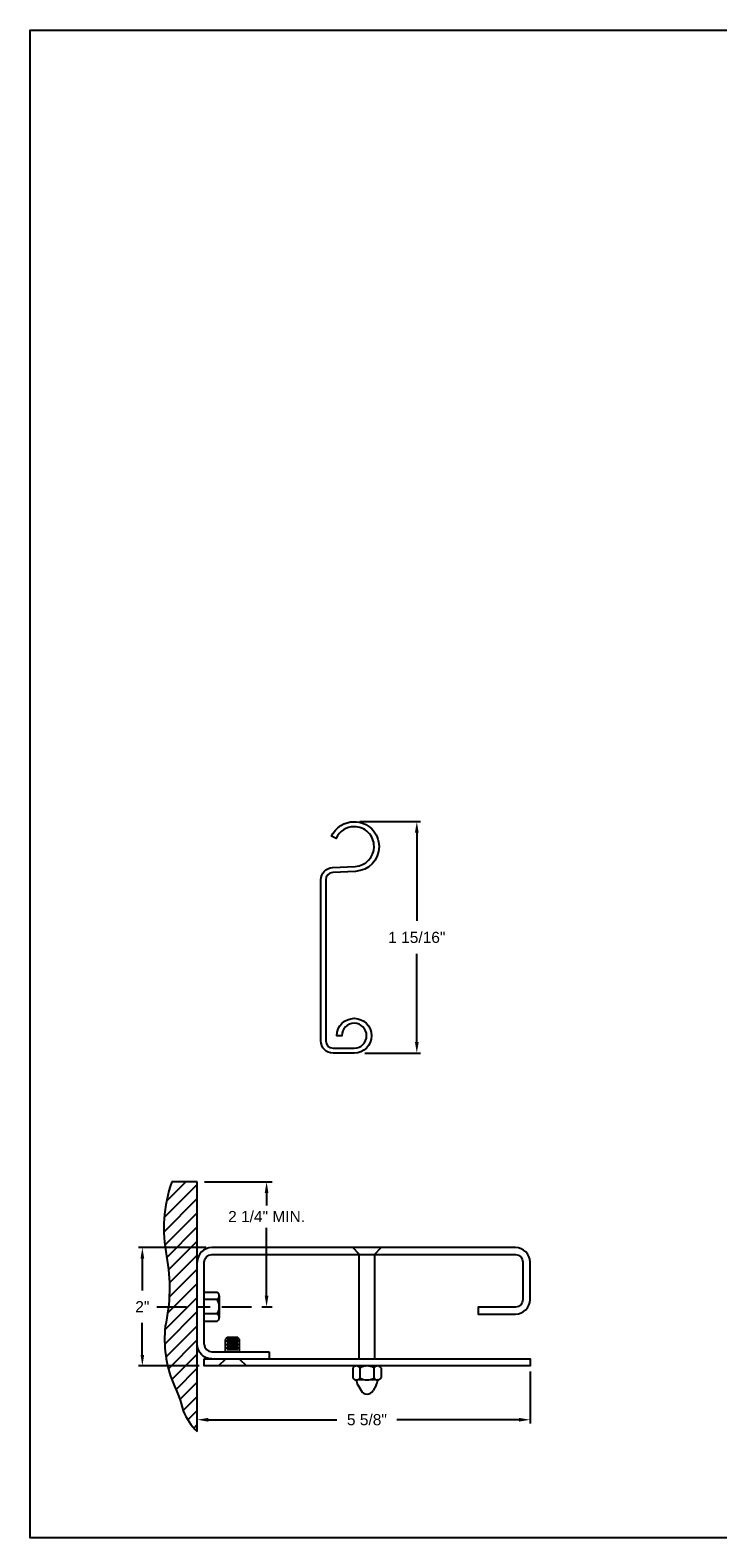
# Model space of a CAD drawing. Header units: inches. Extents: x 169.6 to 233, y 214.8 to 266.5.
# Tile 1 of 18: x 169.6 to 175.4, y 214.8 to 227.5. Entities that reach past the tile are written whole.
import ezdxf

# ---------------------------------------------------------------- set-up
doc = ezdxf.new("R2010")
doc.units = ezdxf.units.IN
doc.header["$LTSCALE"] = 0.25
doc.header["$MEASUREMENT"] = 0
doc.linetypes.add('CENTER', pattern=[2, 1.25, -0.25, 0.25, -0.25])
doc.linetypes.add('HIDDEN', pattern=[0.375, 0.25, -0.125])
doc.layers.add('ANNOTATIONS', color=1, linetype='Continuous')
doc.layers.add('DETAILS', color=4, linetype='Continuous')
doc.styles.add('ARIAL', font='arial.ttf', dxfattribs={"height": 0.09375})
doc.dimstyles.new('STANDARD$0', dxfattribs={"dimtxt": 0.09375, "dimasz": 0.09375, "dimexe": 0.03125, "dimexo": 0.046875, "dimgap": 0.09, "dimtad": 0, "dimtih": 1, "dimtoh": 1, "dimdec": 4, "dimzin": 0, "dimdsep": 46, "dimtxsty": 'ARIAL', "dimcen": 0.09, "dimadec": 0, "dimazin": 0, "dimtfac": 1, "dimtdec": 4, "dimtofl": 0, "dimtmove": 0, "dimatfit": 1, "dimfxl": 1, "dimtolj": 1, "dimtzin": 0, "dimarcsym": 0})

# ---------------------------------------------------------------- blocks, each defined once
blk = doc.blocks.new('*D50')
at = {"layer": 'ANNOTATIONS', "color": 0, "lineweight": -2, "transparency": 16777216}
for p, q in [((173.814, 216.164), (173.814, 215.725)), ((171.001, 215.703), (171.001, 215.787)), ((171.095, 215.756), (172.182, 215.756)), ((173.72, 215.756), (172.688, 215.756))]:
    blk.add_line(p, q, dxfattribs=at)
at = {"layer": 'ANNOTATIONS', "color": 0, "transparency": 16777216}
for points in [[(171.095, 215.772), (171.095, 215.74), (171.001, 215.756)], [(173.72, 215.772), (173.72, 215.74), (173.814, 215.756)]]:
    blk.add_solid(points, dxfattribs=at)
at = {"layer": 'defpoints', "color": 0, "transparency": 16777216}
for p in [(173.814, 216.211), (173.814, 215.756), (171.001, 215.656)]:
    blk.add_point(p, dxfattribs=at)
at = {"layer": 'ANNOTATIONS', "color": 0, "transparency": 16777216, "insert": (172.435, 215.756), "char_height": 0.0938, "attachment_point": 5, "style": 'ARIAL'}
blk.add_mtext('\\A1;5 5/8"', dxfattribs=at)
blk = doc.blocks.new('*D51')
at = {"layer": 'ANNOTATIONS', "color": 0, "lineweight": -2, "transparency": 16777216}
for p, q in [((171.077, 217.211), (170.506, 217.211)), ((170.537, 217.117), (170.537, 216.848)), ((170.537, 216.304), (170.537, 216.574)), ((171.017, 216.211), (170.506, 216.211))]:
    blk.add_line(p, q, dxfattribs=at)
at = {"layer": 'ANNOTATIONS', "color": 0, "transparency": 16777216}
for points in [[(170.522, 217.117), (170.553, 217.117), (170.537, 217.211)], [(170.522, 216.304), (170.553, 216.304), (170.537, 216.211)]]:
    blk.add_solid(points, dxfattribs=at)
at = {"layer": 'defpoints', "color": 0, "transparency": 16777216}
for p in [(170.537, 217.211), (171.124, 217.211), (171.064, 216.211)]:
    blk.add_point(p, dxfattribs=at)
at = {"layer": 'ANNOTATIONS', "color": 0, "transparency": 16777216, "insert": (170.537, 216.711), "char_height": 0.0938, "attachment_point": 5, "style": 'ARIAL'}
blk.add_mtext('\\A1;2"', dxfattribs=at)
blk = doc.blocks.new('*D79')
at = {"layer": 'ANNOTATIONS', "color": 0, "lineweight": -2, "transparency": 16777216}
for p, q in [((172.374, 220.808), (172.888, 220.808)), ((172.857, 220.714), (172.857, 219.969)), ((172.857, 218.947), (172.857, 219.692)), ((172.417, 218.853), (172.888, 218.853))]:
    blk.add_line(p, q, dxfattribs=at)
at = {"layer": 'ANNOTATIONS', "color": 0, "transparency": 16777216}
for points in [[(172.841, 220.714), (172.873, 220.714), (172.857, 220.808)], [(172.841, 218.947), (172.873, 218.947), (172.857, 218.853)]]:
    blk.add_solid(points, dxfattribs=at)
at = {"layer": 'defpoints', "color": 0, "transparency": 16777216}
for p in [(172.328, 220.808), (172.37, 218.853), (172.857, 218.853)]:
    blk.add_point(p, dxfattribs=at)
at = {"layer": 'ANNOTATIONS', "color": 0, "transparency": 16777216, "insert": (172.857, 219.83), "char_height": 0.09375, "attachment_point": 5, "style": 'ARIAL'}
blk.add_mtext('\\A1;1 15/16"', dxfattribs=at)

msp = doc.modelspace()

# ---------------------------------------------------------------- hatches: boundary and pattern name
at = {"layer": 'DETAILS', "linetype": 'Continuous'}
h = msp.add_hatch(dxfattribs=at)
h.set_pattern_fill('ANSI31', color=256, scale=0.675, angle=270, style=0)
h.set_pattern_definition([(225, (188.65138, 209.61949), (-0.05966213, 0.05966213), [])])
h.paths.add_polyline_path([(170.79651, 216.06695, -0.05425301), (170.88297, 215.83143, 0.10706088), (171.00106, 215.65605), (171.00106, 217.76525), (170.78609, 217.76525, 0.13560133), (170.74187, 217.13744, -0.10042856), (170.73069, 216.54495, 0.12093146)])

# ---------------------------------------------------------------- linework, layer by layer
at = {"layer": 'ANNOTATIONS', "linetype": 'Continuous'}
for p, q in [((171.06356, 217.76525), (171.63406, 217.76525)), ((171.58719, 216.8044), (171.58719, 217.37816)), ((171.54686, 216.71065), (171.63406, 216.71065))]:
    msp.add_line(p, q, dxfattribs=at)
at = {"layer": 'ANNOTATIONS'}
msp.add_line((171.58719, 217.6715), (171.58719, 217.56566), dxfattribs=at)
at = {"layer": 'ANNOTATIONS', "linetype": 'CENTER', "ltscale": 0.8}
msp.add_line((170.65962, 216.71065), (171.48436, 216.71065), dxfattribs=at)
at = {"layer": 'ANNOTATIONS'}
msp.add_solid([(171.57156, 217.6715), (171.60281, 217.6715), (171.58719, 217.76525)], dxfattribs=at)
at = {"layer": 'ANNOTATIONS', "linetype": 'Continuous'}
msp.add_solid([(171.57156, 216.8044), (171.60281, 216.8044), (171.58719, 216.71065)], dxfattribs=at)
at = {"layer": 'defpoints'}
msp.add_lwpolyline([(189.05875, 214.75854), (169.58887, 214.75854), (169.58887, 227.49365), (189.05875, 227.49365)], close=True, dxfattribs=at)
at = {"layer": 'DETAILS'}
for p, q in [((172.32674, 220.80766), (172.3275, 220.80766)), ((172.32674, 220.76566), (172.3275, 220.76566)), ((171.00106, 215.65605), (171.00106, 217.76525)), ((172.36952, 216.27065), (172.36952, 217.15362)), ((172.50316, 216.27065), (172.50316, 217.15362)), ((171.25413, 216.44946), (171.23928, 216.43461)), ((171.23928, 216.33065), (171.23928, 216.43461)), ((171.3581, 216.41976), (171.23928, 216.41976)), ((171.3581, 216.39006), (171.23928, 216.39006)), ((171.34324, 216.44946), (171.25413, 216.44946)), ((171.34324, 216.43461), (171.25413, 216.43461)), ((171.34324, 216.40491), (171.25413, 216.40491)), ((171.34324, 216.37521), (171.25413, 216.37521)), ((171.34324, 216.44946), (171.3581, 216.43461)), ((171.3581, 216.33065), (171.3581, 216.43461)), ((171.3581, 216.36035), (171.23928, 216.36035)), ((171.34324, 216.3455), (171.25413, 216.3455)), ((171.6081, 216.33065), (171.6081, 216.27065))]:
    msp.add_line(p, q, dxfattribs=at)
at = {"layer": 'DETAILS', "linetype": 'Continuous'}
for p, q in [((171.00106, 217.76525), (170.78609, 217.76525)), ((171.06106, 216.83383), (171.16914, 216.83383)), ((171.16899, 216.77133), (171.06106, 216.77133)), ((171.18672, 216.80262), (171.18672, 216.61868)), ((171.16899, 216.64998), (171.06106, 216.64998)), ((171.06106, 216.58748), (171.16914, 216.58748)), ((172.31753, 216.19557), (172.31753, 216.10792)), ((172.37694, 216.10806), (172.37694, 216.19423)), ((172.49575, 216.11), (172.49575, 216.19504)), ((172.55516, 216.19363), (172.55516, 216.11204)), ((172.52613, 216.09188), (172.34309, 216.0914)), ((172.35747, 216.05067), (172.38521, 216.0025)), ((172.51376, 216.04802), (172.48744, 216.00244))]:
    msp.add_line(p, q, dxfattribs=at)
at = {"layer": 'DETAILS', "linetype": 'HIDDEN'}
for p, q in [((172.36952, 217.15362), (172.31753, 217.21065)), ((172.50316, 217.15362), (172.55516, 217.21065)), ((171.23928, 216.26768), (171.17988, 216.21065)), ((171.3581, 216.26768), (171.4175, 216.21065))]:
    msp.add_line(p, q, dxfattribs=at)
at = {"layer": 'DETAILS'}
msp.add_lwpolyline([(172.53751, 220.59766, -0.39895955), (172.3385, 220.38795), (172.14625, 220.37788, 0.39895955), (172.0875, 220.31596), (172.0875, 218.95685, 0.41421356), (172.1495, 218.89485), (172.3275, 218.89485, 2.41421356), (172.2225, 218.99985), (172.1805, 218.99985, -2.41421356), (172.3275, 218.85285), (172.1495, 218.85285, -0.41421356), (172.0455, 218.95685), (172.0455, 220.31596, -0.39895955), (172.14406, 220.41982), (172.3363, 220.42989, 0.39895955), (172.49551, 220.59766, 0.41491795), (172.32711, 220.76566, 0.29455643), (172.17432, 220.66762), (172.174, 220.66693), (172.13579, 220.68435), (172.1361, 220.68504, -0.29428604), (172.32714, 220.80766, -0.41473176)], format="xyb", close=True, dxfattribs=at)
at = {"layer": 'DETAILS', "linetype": 'Continuous'}
msp.add_lwpolyline([(170.78609, 217.76525, 0.13560133), (170.74187, 217.13744, -0.10042856), (170.73069, 216.54495, 0.12093146), (170.79651, 216.06695, -0.05425301), (170.88297, 215.83143, 0.10706088), (171.00106, 215.65605, 12.42229362), (171.00106, 215.65605, 0.16205101)], format="xyb", dxfattribs=at)
at = {"layer": 'DETAILS'}
for points in [[(171.06106, 216.39565), (171.06106, 217.08815, -0.41421356), (171.12356, 217.15065), (173.69106, 217.15065, -0.41421356), (173.75356, 217.08815), (173.75356, 216.77065, -0.41421356), (173.69106, 216.70815), (173.37606, 216.70815), (173.37606, 216.64815), (173.69106, 216.64815, 0.41421356), (173.81356, 216.77065), (173.81356, 217.08815, 0.41421356), (173.69106, 217.21065), (171.12356, 217.21065, 0.41421356), (171.00106, 217.08815)], [(171.12356, 216.27065, -0.41421356), (171.00106, 216.39315)], [(171.06106, 216.39315, 0.41421356), (171.12356, 216.33065), (171.6081, 216.33065)]]:
    msp.add_lwpolyline(points, format="xyb", dxfattribs=at)
msp.add_lwpolyline([(171.06106, 216.27065), (173.81356, 216.27065), (173.81356, 216.21065), (171.06106, 216.21065)], close=True, dxfattribs=at)
at = {"layer": 'DETAILS', "linetype": 'Continuous'}
for centre, radius, start, end in [((171.15024, 216.80262), 0.03648, 300.936092, 58.793169), ((171.07403, 216.71065), 0.11269, 327.424664, 32.575336), ((171.15024, 216.61868), 0.03648, 301.206831, 59.063908), ((172.34678, 216.17475), 0.0359, 32.850833, 144.558993), ((172.43634, 216.09215), 0.11881, 60, 120), ((172.52499, 216.1754), 0.03525, 31.141954, 146.052996), ((172.34678, 216.12515), 0.03394, 210.490233, 332.691871), ((172.43634, 216.09215), 0.08911, 180.603848, 207.736938), ((172.43634, 216.21096), 0.11881, 240, 300), ((172.43634, 216.03274), 0.05941, 210.599928, 329.335393), ((172.52499, 216.12449), 0.03264, 206.373308, 337.572004), ((172.43634, 216.09215), 0.08911, 330.31878, 359.815958)]:
    msp.add_arc(centre, radius, start, end, dxfattribs=at)
at = {"layer": 'DETAILS', "linetype": 'ByBlock'}
msp.add_point((171.00106, 216.21065), dxfattribs=at)

# ---------------------------------------------------------------- texts
at = {"layer": 'ANNOTATIONS', "insert": (171.58719, 217.47191), "char_height": 0.09375, "attachment_point": 5, "style": 'ARIAL'}
msp.add_mtext('2 1/4" MIN.', dxfattribs=at)

# ---------------------------------------------------------------- dimensions: what is measured, and where the dimension line sits
at = {"layer": 'ANNOTATIONS'}
for base, p1, p2, text, picture, middle in [((172.85708, 218.85285), (172.32751, 220.80766), (172.36968, 218.85285), '1 15/16"', '*D79', (172.85708, 219.83026)), ((170.53744, 217.21065), (171.06356, 216.21065), (171.12356, 217.21065), '2"', '*D51', (170.53744, 216.71065))]:
    dim = msp.add_linear_dim(base=base, p1=p1, p2=p2, angle=90, text=text, dimstyle='STANDARD$0', dxfattribs=at)
    dim.commit()
    dim.dimension.update_dxf_attribs({"geometry": picture, "text_midpoint": middle, "dimtype": 160})
dim = msp.add_linear_dim(base=(173.81356, 215.75605), p1=(171.00106, 215.65605), p2=(173.81356, 216.21065), text='5 5/8"', dimstyle='STANDARD$0', dxfattribs=at)
dim.commit()
dim.dimension.update_dxf_attribs({"geometry": '*D50', "text_midpoint": (172.43461, 215.75605), "dimtype": 160})

doc.saveas('drawing.dxf')
